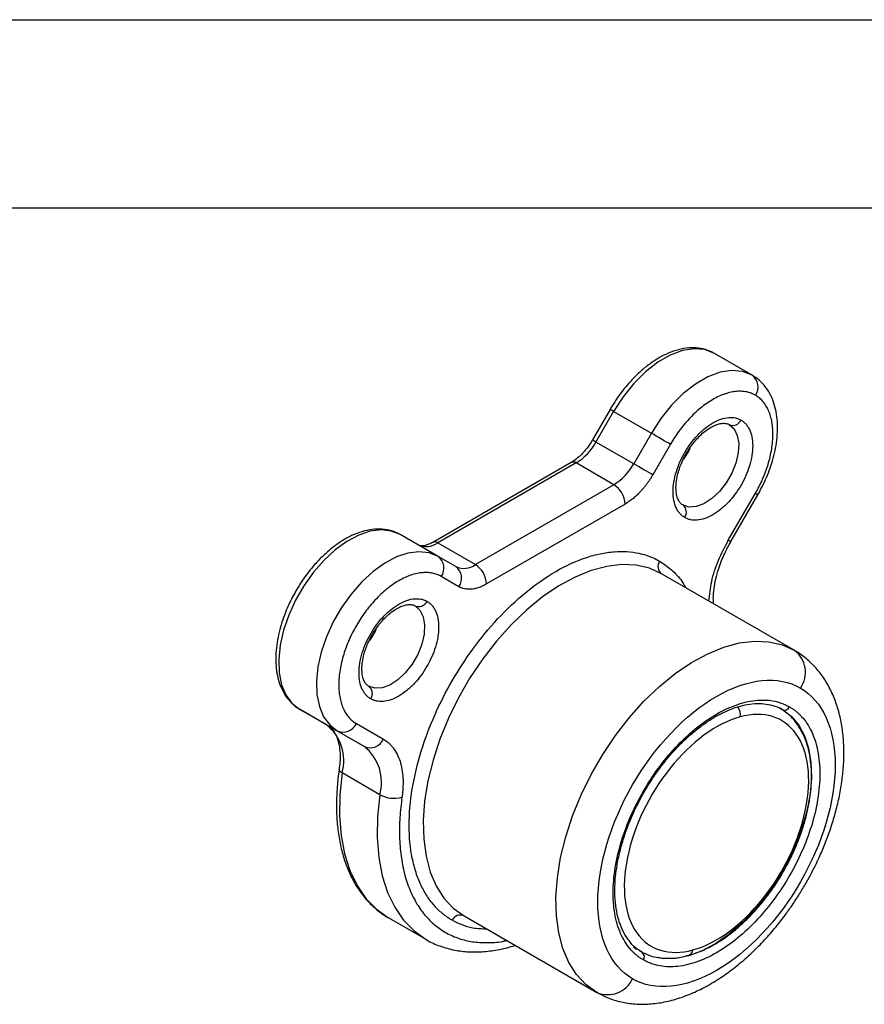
# Model space of a CAD drawing. Header units: millimetres. Extents: x 0 to 279, y 0 to 216.
# Tile 6 of 8: x 162 to 191, y 183 to 216. Entities that reach past the tile are written whole.
import ezdxf

# ---------------------------------------------------------------- set-up
doc = ezdxf.new("R2010")
doc.units = ezdxf.units.MM
doc.layers.add('TEXT', color=140, linetype='Continuous', lineweight=25)

msp = doc.modelspace()

# ---------------------------------------------------------------- linework, layer by layer
at = {"color": 7, "linetype": 'Continuous'}
msp.add_line((0.0025, 215.9027), (279.4025, 215.9027), dxfattribs=at)
for p, q in [((187.1283, 203.903), (185.8555, 204.6378)), ((182.3336, 202.7453), (181.738, 201.7137)), ((181.86, 201.6433), (182.4556, 202.6749)), ((182.4556, 202.6749), (183.7284, 201.9402)), ((183.7284, 201.9402), (183.1328, 200.9086)), ((183.1328, 200.9086), (181.86, 201.6433)), ((184.3722, 201.5685), (183.7766, 200.5368)), ((181.0267, 200.9561), (176.3512, 198.257)), ((181.1933, 200.9396), (176.5179, 198.2405)), ((182.4661, 200.2048), (181.1933, 200.9396)), ((182.4661, 200.2048), (177.7907, 197.5057)), ((186.3256, 198.3312), (187.2389, 199.913)), ((186.4103, 198.2822), (187.3236, 199.8641)), ((182.8433, 199.5516), (178.1678, 196.8525)), ((176.5284, 197.7837), (175.2556, 198.5185)), ((176.5179, 198.2405), (177.7907, 197.5057)), ((177.124, 197.4397), (176.5284, 197.7837)), ((188.5529, 194.613), (184.0746, 197.1983)), ((177.2345, 196.7602), (176.6389, 197.1041)), ((171.8556, 192.6295), (173.1284, 191.8947)), ((172.7689, 192.1021), (171.8556, 192.6295)), ((173.7722, 192.1389), (174.6855, 191.6115)), ((172.7689, 192.1021), (174.0417, 191.3673)), ((173.1284, 191.8947), (174.0417, 191.3673)), ((174.5634, 189.7381), (173.2906, 190.4729)), ((176.1284, 184.8504), (174.8556, 185.5851)), ((177.4079, 185.6513), (181.8862, 183.066)), ((183.1209, 184.6079), (183.2294, 184.5276)), ((183.3259, 184.4702), (183.3965, 184.4375))]:
    msp.add_line(p, q)
at = {"flags": 128}
for points in [[(185.8556, 204.6377), (185.5346, 204.7634), (185.1716, 204.7959), (184.7778, 204.7341), (184.3651, 204.5799), (183.9461, 204.3379), (183.5334, 204.0156), (183.1396, 203.6228), (182.7766, 203.1713), (182.4556, 202.6749)], [(187.1284, 203.9029), (186.8074, 204.0287), (186.4444, 204.0611), (186.0506, 203.9993), (185.6379, 203.8451), (185.2189, 203.6032), (184.8062, 203.2809), (184.4124, 202.888), (184.0494, 202.4365), (183.7284, 201.9402)], [(182.4556, 202.6749), (182.4128, 202.6996), (182.3781, 202.7197), (182.3527, 202.7343), (182.3378, 202.743), (182.3336, 202.7453)], [(186.3532, 202.2336), (186.5179, 202.0859), (186.6275, 201.868), (186.6756, 201.5924), (186.6595, 201.2753), (186.58, 200.935), (186.4419, 200.5913), (186.253, 200.2642), (186.0245, 199.9727), (185.7695, 199.7338), (185.5029, 199.5613), (185.2402, 199.4652), (184.9967, 199.4512), (184.7865, 199.52)], [(184.3722, 201.5685), (184.3129, 201.6027), (184.2414, 201.644), (184.1605, 201.6907), (184.0732, 201.7411), (183.9829, 201.7933), (183.893, 201.8451), (183.8071, 201.8947), (183.7284, 201.9402)], [(181.86, 201.6433), (181.8172, 201.668), (181.7825, 201.6881), (181.7571, 201.7027), (181.7422, 201.7113), (181.738, 201.7137)], [(183.7766, 200.5368), (183.7173, 200.5711), (183.6458, 200.6124), (183.5649, 200.6591), (183.4776, 200.7095), (183.3873, 200.7616), (183.2974, 200.8135), (183.2115, 200.8631), (183.1328, 200.9086)], [(187.2389, 199.913), (187.2836, 199.8872), (187.3122, 199.8707), (187.3234, 199.8642), (187.3236, 199.8641)], [(175.2556, 198.5185), (174.9526, 198.6399), (174.6115, 198.6777), (174.2416, 198.6308), (173.853, 198.5006), (173.4563, 198.2905), (173.0622, 198.0063), (172.6817, 197.6558), (172.325, 197.2485), (172.0018, 196.7955), (171.721, 196.3092), (171.4903, 195.8028), (171.3159, 195.2902), (171.2026, 194.7853), (171.1535, 194.302), (171.1699, 193.8533), (171.2514, 193.4516), (171.3957, 193.1078), (171.599, 192.8312), (171.8556, 192.6295)], [(186.3256, 198.3312), (186.3704, 198.3053), (186.3989, 198.2888), (186.4102, 198.2823), (186.4103, 198.2822)], [(176.5284, 197.7837), (176.2254, 197.9051), (175.8843, 197.9429), (175.5144, 197.896), (175.1258, 197.7658), (174.729, 197.5557), (174.335, 197.2715), (173.9545, 196.921), (173.5977, 196.5137), (173.2746, 196.0607), (172.9938, 195.5744), (172.7631, 195.068), (172.5887, 194.5554), (172.4754, 194.0506), (172.4263, 193.5672), (172.4427, 193.1186), (172.5242, 192.7168), (172.6685, 192.373), (172.8718, 192.0965), (173.1284, 191.8947)], [(184.0746, 197.1983), (183.665, 197.3827), (183.216, 197.4866), (182.7335, 197.5085), (182.224, 197.4481), (181.6945, 197.3063), (181.1521, 197.0849), (180.6041, 196.787), (180.058, 196.4165), (179.5211, 195.9786), (179.0008, 195.4791), (178.5039, 194.9247), (178.0374, 194.323), (177.6073, 193.6822), (177.2197, 193.0108), (176.8797, 192.3179), (176.5919, 191.613), (176.3602, 190.9055), (176.1878, 190.2051), (176.077, 189.5211), (176.0292, 188.8629), (176.0451, 188.2394), (176.1246, 187.6589), (176.2665, 187.1293), (176.4688, 186.6578), (176.729, 186.2508), (177.0435, 185.9138), (177.4079, 185.6513)], [(175.7532, 196.1143), (175.9179, 195.9667), (176.0275, 195.7487), (176.0756, 195.4732), (176.0595, 195.156), (175.98, 194.8157), (175.8419, 194.472), (175.653, 194.145), (175.4245, 193.8535), (175.1695, 193.6145), (174.9029, 193.442), (174.6402, 193.346), (174.3967, 193.332), (174.1865, 193.4008)], [(181.8862, 183.066), (181.5218, 183.3285), (181.2074, 183.6656), (180.9472, 184.0726), (180.7448, 184.544), (180.6029, 185.0736), (180.5235, 185.6541), (180.5075, 186.2776), (180.5553, 186.9358), (180.6661, 187.6198), (180.8386, 188.3202), (181.0703, 189.0277), (181.358, 189.7326), (181.6981, 190.4255), (182.0857, 191.0969), (182.5157, 191.7377), (182.9823, 192.3394), (183.4791, 192.8938), (183.9995, 193.3933), (184.5364, 193.8312), (185.0825, 194.2017), (185.6304, 194.4996), (186.1728, 194.721), (186.7023, 194.8628), (187.2118, 194.9232), (187.6943, 194.9013), (188.1434, 194.7974), (188.5529, 194.613)], [(188.1519, 192.6121), (188.4521, 192.3879), (188.7027, 192.0914), (188.8989, 191.7283), (189.0371, 191.3053), (189.1147, 190.8302), (189.1303, 190.312), (189.0836, 189.7603), (188.9754, 189.1854), (188.8078, 188.5979), (188.5839, 188.0088), (188.3079, 187.4292), (187.9849, 186.8697), (187.6209, 186.3408), (187.2227, 185.8524), (186.7978, 185.4136), (186.3539, 185.0325), (185.8995, 184.7162), (185.443, 184.4707), (184.9928, 184.3004), (184.5574, 184.2086), (184.1449, 184.197), (183.7629, 184.2658), (183.4186, 184.4138)], [(188.1526, 192.6072), (188.1064, 192.6372), (188.0574, 192.6667)], [(173.2906, 190.4729), (173.249, 190.501), (173.218, 190.5314), (173.1987, 190.5628), (173.1918, 190.594), (173.1922, 190.6031)], [(173.2906, 190.4729), (173.2139, 189.7335), (173.2021, 189.0262), (173.2553, 188.359), (173.373, 187.7395), (173.5537, 187.175), (173.7955, 186.6719), (174.0955, 186.2361), (174.4502, 185.8724), (174.8556, 185.5851)], [(174.5634, 189.7381), (174.4867, 188.9988), (174.4749, 188.2914), (174.5281, 187.6242), (174.6458, 187.0048), (174.8265, 186.4403), (175.0683, 185.9372), (175.3682, 185.5013), (175.723, 185.1376), (176.1284, 184.8504)]]:
    msp.add_lwpolyline(points, dxfattribs=at)
for centre, radius, start, end in [((186.8368, 203.5068), 0.4919, 324.81491, 53.64876), ((186.4765, 202.5152), 0.3075, 246.35693, 335.1837), ((180.1753, 202.5716), 1.9235, 301.95467, 331.14439), ((182.6021, 202.59), 2.6983, 325.49123, 334.59813), ((181.0957, 200.8033), 0.1677, 54.38242, 114.30712), ((181.4481, 201.8368), 1.9235, 301.95467, 331.14439), ((182.0245, 199.5144), 0.8196, 2.60548, 57.39452), ((184.6043, 199.2724), 0.3074, 324.81491, 53.64876), ((176.1273, 198.7856), 0.6706, 245.68605, 305.61817), ((176.4201, 198.1039), 0.168, 54.41375, 113.94834), ((176.2368, 197.3875), 0.4919, 324.81491, 53.64876), ((177.4001, 198.0509), 0.6706, 245.68605, 305.61817), ((177.349, 196.8153), 0.8196, 2.60548, 57.39452), ((184.2568, 197.4459), 0.3074, 144.81491, 233.64876), ((176.8324, 197.0436), 0.4919, 324.81491, 53.64876), ((175.8765, 196.396), 0.3075, 246.35693, 335.1837), ((172.0021, 196.4708), 2.6983, 325.49123, 334.59813), ((188.0062, 193.8702), 0.9223, 324.81491, 53.64876), ((174.0043, 193.1532), 0.3074, 324.81491, 53.64876), ((186.2854, 192.4462), 0.4481, 349.55683, 35.01024), ((188.2259, 192.7811), 0.1845, 246.35693, 335.1837), ((173.3257, 192.3454), 0.4919, 246.35693, 335.1837), ((171.8004, 190.8939), 1.5485, 344.22353, 51.28657), ((174.239, 191.818), 0.4919, 246.35693, 335.1837), ((173.0732, 190.1591), 1.5485, 344.22353, 51.28657), ((175.0367, 190.6063), 0.9888, 241.40238, 286.1366), ((177.2846, 185.3697), 0.3075, 66.35693, 155.1837), ((184.9045, 184.5234), 0.2243, 289.98609, 353.40307), ((183.3093, 184.2652), 0.1845, 324.81491, 53.64876), ((182.2561, 183.911), 0.9224, 246.35693, 335.1837)]:
    msp.add_arc(centre, radius, start, end)
for points, knots in [([(185.8549, 204.6378), (185.7567, 204.6857), (185.5641, 204.7799), (185.2395, 204.8326), (184.9048, 204.8228), (184.56, 204.7476), (184.2147, 204.6135), (183.8768, 204.427), (183.5542, 204.1975), (183.2487, 203.931), (182.9874, 203.6589), (182.768, 203.3941), (182.5518, 203.1034), (182.4162, 202.8808), (182.3335, 202.7451)], [0, 0, 0, 0, 0.0914642, 0.1795824, 0.2690565, 0.3591898, 0.4488767, 0.5372656, 0.6235683, 0.7064136, 0.7897318, 0.8503422, 0.9087321, 1, 1, 1, 1]), ([(187.3237, 199.8643), (187.4071, 200.0178), (187.5244, 200.2338), (187.666, 200.5639), (187.7714, 200.8476), (187.87, 201.1851), (187.9435, 201.5343), (187.9863, 201.8908), (187.9933, 202.2452), (187.9607, 202.5905), (187.8851, 202.9198), (187.7637, 203.2269), (187.5927, 203.5028), (187.3823, 203.7374), (187.2092, 203.8474), (187.1265, 203.8999)], [0, 0, 0, 0, 0.10133926, 0.14265321, 0.21078547, 0.2808662, 0.35544522, 0.4326376, 0.51180838, 0.59249543, 0.67423041, 0.75663482, 0.83953249, 0.92334673, 1, 1, 1, 1]), ([(187.2389, 203.2233), (187.2159, 203.2359), (187.1701, 203.261), (187.0977, 203.2915), (187.0229, 203.3166), (186.9456, 203.3358), (186.8657, 203.3492), (186.7832, 203.3568), (186.6982, 203.3586), (186.5781, 203.3532), (186.42, 203.3303), (186.2203, 203.2755), (186.0147, 203.194), (185.8056, 203.0857), (185.5964, 202.9525), (185.3909, 202.7968), (185.1911, 202.621), (185.0032, 202.4311), (184.8271, 202.2303), (184.6644, 202.0211), (184.5111, 201.8008), (184.4186, 201.6461), (184.3722, 201.5685)], [0, 0, 0, 0, 0.0302328, 0.0602667, 0.0901681, 0.1200043, 0.1498428, 0.1797515, 0.2097975, 0.2400471, 0.3043203, 0.3686713, 0.4343121, 0.5000324, 0.5656732, 0.6313935, 0.6956666, 0.7600177, 0.8202688, 0.8799896, 0.93972, 1, 1, 1, 1]), ([(187.2389, 199.913), (187.2612, 199.9525), (187.3059, 200.0312), (187.3685, 200.1509), (187.4276, 200.2713), (187.4829, 200.3926), (187.5344, 200.5146), (187.5822, 200.6374), (187.6263, 200.761), (187.6816, 200.9316), (187.7409, 201.1485), (187.7933, 201.4093), (187.8254, 201.6652), (187.8361, 201.9129), (187.8254, 202.1483), (187.7933, 202.367), (187.7409, 202.5675), (187.6704, 202.7439), (187.5845, 202.8975), (187.4847, 203.0278), (187.3706, 203.139), (187.2829, 203.1952), (187.2389, 203.2233)], [0, 0, 0, 0, 0.0302328, 0.0602667, 0.0901681, 0.1200043, 0.1498428, 0.1797515, 0.2097975, 0.2400471, 0.3043203, 0.3686713, 0.4343121, 0.5000324, 0.5656732, 0.6313935, 0.6956666, 0.7600177, 0.8202688, 0.8799896, 0.93972, 1, 1, 1, 1]), ([(184.8555, 199.0953), (184.8386, 199.1057), (184.8049, 199.1263), (184.7581, 199.1631), (184.7143, 199.204), (184.6738, 199.2495), (184.6366, 199.2993), (184.6026, 199.3536), (184.5437, 199.466), (184.4802, 199.6587), (184.4529, 199.9598), (184.4802, 200.2925), (184.562, 200.6354), (184.6874, 200.9727), (184.85, 201.2924), (185.0456, 201.5932), (185.2749, 201.8703), (185.531, 202.1127), (185.8054, 202.3026), (186.0799, 202.4296), (186.2959, 202.4745), (186.454, 202.4767), (186.5618, 202.4625), (186.6635, 202.4339), (186.7247, 202.4021), (186.7555, 202.3862)], [0, 0, 0, 0, 0.0172801, 0.0344372, 0.051521, 0.0685819, 0.0856705, 0.1028371, 0.1201314, 0.1850801, 0.2500887, 0.3150374, 0.3800461, 0.4400005, 0.5000143, 0.5599688, 0.6199825, 0.6849312, 0.7499399, 0.8148886, 0.8798972, 0.9100472, 0.939934, 0.9698282, 1, 1, 1, 1]), ([(186.7555, 202.3862), (186.7724, 202.3758), (186.8061, 202.3552), (186.853, 202.3183), (186.8967, 202.2774), (186.9372, 202.232), (186.9745, 202.1821), (187.0084, 202.1279), (187.0673, 202.0155), (187.1309, 201.8228), (187.1581, 201.5217), (187.1309, 201.1889), (187.049, 200.8461), (186.9237, 200.5088), (186.7611, 200.1891), (186.5655, 199.8883), (186.3361, 199.6112), (186.08, 199.3688), (185.8056, 199.1789), (185.5311, 199.0518), (185.3152, 199.007), (185.1571, 199.0048), (185.0492, 199.0189), (184.9476, 199.0476), (184.8863, 199.0793), (184.8555, 199.0953)], [0, 0, 0, 0, 0.0172801, 0.0344372, 0.051521, 0.0685819, 0.0856705, 0.1028371, 0.1201314, 0.1850801, 0.2500887, 0.3150374, 0.3800461, 0.4400005, 0.5000143, 0.5599688, 0.6199825, 0.6849312, 0.7499399, 0.8148886, 0.8798972, 0.9100472, 0.939934, 0.9698282, 1, 1, 1, 1]), ([(184.9084, 201.2586), (184.9714, 201.3599), (185.06, 201.5021), (185.2096, 201.6891), (185.3413, 201.8339), (185.5018, 201.98), (185.6677, 202.1022), (185.8329, 202.1951), (185.9888, 202.2546), (186.1288, 202.2816), (186.2477, 202.2741), (186.3174, 202.2609), (186.3477, 202.2342), (186.3518, 202.2306)], [0, 0, 0, 0, 0.1360087, 0.1910702, 0.2809461, 0.3718809, 0.4668248, 0.5630897, 0.6602448, 0.7592107, 0.8631328, 0.9813147, 1, 1, 1, 1]), ([(181.7381, 201.7138), (181.6797, 201.6206), (181.5978, 201.4896), (181.459, 201.3199), (181.3371, 201.1897), (181.191, 201.0645), (181.0848, 200.9863), (181.0323, 200.9602), (181.027, 200.9576)], [0, 0, 0, 0, 0.2863724, 0.4021823, 0.5906682, 0.7805456, 0.9779576, 1, 1, 1, 1]), ([(184.786, 199.5246), (184.7538, 199.5463), (184.6958, 199.5852), (184.6258, 199.7054), (184.5772, 199.8589), (184.5554, 200.0503), (184.564, 200.276), (184.6042, 200.5087), (184.667, 200.7285), (184.7439, 200.9341), (184.825, 201.1095), (184.887, 201.2204), (184.9084, 201.2586)], [0, 0, 0, 0, 0.139651, 0.2511277, 0.3608014, 0.4685601, 0.5738437, 0.6899832, 0.7774279, 0.8542446, 0.9497639, 1, 1, 1, 1]), ([(183.7766, 200.5368), (183.7587, 200.5065), (183.7231, 200.4462), (183.6664, 200.3583), (183.6075, 200.2729), (183.5462, 200.1903), (183.4826, 200.1103), (183.4167, 200.033), (183.3317, 199.9402), (183.2269, 199.8361), (183.1013, 199.7273), (182.9731, 199.6307), (182.8867, 199.5781), (182.8433, 199.5516)], [0, 0, 0, 0, 0.071976, 0.143395, 0.2144817, 0.285464, 0.3565707, 0.4280295, 0.5000646, 0.6256143, 0.7499716, 0.8743596, 1, 1, 1, 1]), ([(175.2549, 198.5185), (175.1567, 198.5665), (174.9641, 198.6606), (174.6395, 198.7133), (174.3048, 198.7036), (173.96, 198.6283), (173.6147, 198.4942), (173.2768, 198.3078), (172.9542, 198.0782), (172.6487, 197.8117), (172.3874, 197.5396), (172.168, 197.2749), (171.9518, 196.9842), (171.8162, 196.7616), (171.7335, 196.6259)], [0, 0, 0, 0, 0.0914642, 0.1795824, 0.2690565, 0.3591898, 0.4488767, 0.5372656, 0.6235683, 0.7064136, 0.7897318, 0.8503422, 0.9087321, 1, 1, 1, 1]), ([(176.3516, 198.2585), (176.3082, 198.235), (176.2155, 198.1849), (176.0889, 198.1477), (175.9772, 198.1374), (175.9008, 198.1479), (175.8673, 198.1695), (175.8535, 198.1784)], [0, 0, 0, 0, 0.1830172, 0.3908246, 0.6048531, 0.837775, 1, 1, 1, 1]), ([(185.67, 196.2773), (185.6934, 196.4951), (185.7411, 196.9386), (185.9694, 197.6508), (186.208, 198.1066), (186.3256, 198.3312)], [0, 0, 0, 0, 0.3286612, 0.6692709, 1, 1, 1, 1]), ([(185.8267, 196.1868), (185.823, 196.2499), (185.8139, 196.4062), (185.8395, 196.6896), (185.8998, 197.0249), (185.989, 197.3446), (186.0936, 197.6331), (186.2232, 197.9383), (186.3381, 198.1495), (186.4102, 198.282)], [0, 0, 0, 0, 0.1078953, 0.2674465, 0.4233809, 0.5857558, 0.7047014, 0.81461, 1, 1, 1, 1]), ([(177.0055, 185.4987), (176.9702, 185.5198), (176.8996, 185.562), (176.7981, 185.6323), (176.6998, 185.7077), (176.6051, 185.7887), (176.514, 185.8751), (176.363, 186.0333), (176.1678, 186.2848), (175.9529, 186.6658), (175.7797, 187.1002), (175.6085, 187.7543), (175.5204, 188.6832), (175.6256, 189.9151), (175.9279, 191.1892), (176.3927, 192.4274), (176.9859, 193.5933), (177.6991, 194.6901), (178.5389, 195.7117), (179.4911, 196.6105), (180.5054, 197.3174), (181.3538, 197.7054), (182.0058, 197.8842), (182.4685, 197.9513), (182.9058, 197.9556), (183.2642, 197.9065), (183.5553, 197.8276), (183.7883, 197.7399), (183.9331, 197.662), (184.0055, 197.623)], [0, 0, 0, 0, 0.0097313, 0.0194453, 0.0291511, 0.0388579, 0.0485746, 0.0583103, 0.0891984, 0.1201024, 0.1522781, 0.1844699, 0.2501191, 0.3157683, 0.3800532, 0.4417723, 0.5000033, 0.5582344, 0.6199535, 0.6842384, 0.7498876, 0.8155368, 0.8477126, 0.8799043, 0.9107924, 0.9416964, 0.9611394, 0.9805498, 1, 1, 1, 1]), ([(184.0055, 197.623), (184.142, 197.5313), (184.4192, 197.345), (184.7097, 197.0378), (184.8417, 196.8039), (184.8822, 196.7321)], [0, 0, 0, 0, 0.4020306, 0.8165304, 1, 1, 1, 1]), ([(176.6389, 197.1041), (176.6159, 197.1167), (176.5701, 197.1418), (176.4977, 197.1723), (176.4229, 197.1974), (176.3456, 197.2166), (176.2657, 197.23), (176.1832, 197.2376), (176.0982, 197.2394), (175.9781, 197.234), (175.82, 197.2111), (175.6203, 197.1563), (175.4147, 197.0747), (175.1361, 196.9305), (174.79, 196.6894), (174.4038, 196.3246), (174.0591, 195.9077), (173.7639, 195.4541), (173.5186, 194.9716), (173.3299, 194.4646), (173.207, 193.9476), (173.1713, 193.5274), (173.1856, 193.214), (173.2178, 192.9952), (173.2701, 192.7948), (173.3406, 192.6184), (173.4265, 192.4647), (173.5263, 192.3344), (173.6404, 192.2232), (173.7281, 192.1671), (173.7722, 192.1389)], [0, 0, 0, 0, 0.01512611, 0.03015271, 0.04511301, 0.06004065, 0.07496952, 0.08993346, 0.1049661, 0.12010062, 0.1522578, 0.184454, 0.21729543, 0.2501767, 0.31581149, 0.38008236, 0.44002964, 0.50001622, 0.55996351, 0.6199501, 0.68422097, 0.74985575, 0.78269719, 0.81557846, 0.84773565, 0.87993185, 0.91007673, 0.93995627, 0.96984067, 1, 1, 1, 1]), ([(178.1678, 196.8525), (178.1429, 196.8386), (178.0934, 196.8109), (178.0195, 196.7756), (177.9464, 196.7452), (177.8741, 196.7201), (177.8027, 196.7002), (177.732, 196.6855), (177.6451, 196.6737), (177.5443, 196.6703), (177.4333, 196.6832), (177.3288, 196.7115), (177.266, 196.7439), (177.2345, 196.7602)], [0, 0, 0, 0, 0.071976, 0.14339501, 0.21448173, 0.28546402, 0.35657071, 0.42802948, 0.50006464, 0.62561428, 0.74997163, 0.87435956, 1, 1, 1, 1]), ([(171.7335, 196.6259), (171.6496, 196.4716), (171.5316, 196.2547), (171.3889, 195.9241), (171.2824, 195.6409), (171.1821, 195.3048), (171.1063, 194.9582), (171.0601, 194.6058), (171.0482, 194.2575), (171.0737, 193.9203), (171.1391, 193.6005), (171.2471, 193.3044), (171.399, 193.0351), (171.603, 192.8093), (171.7594, 192.6708), (171.855, 192.63), (171.8557, 192.6297)], [0, 0, 0, 0, 0.1007982, 0.1417004, 0.2091463, 0.2784518, 0.352097, 0.4281812, 0.5060445, 0.5852407, 0.6655123, 0.7467176, 0.8289451, 0.9127183, 0.9994205, 1, 1, 1, 1]), ([(174.2555, 192.976), (174.2386, 192.9864), (174.2049, 193.0071), (174.1581, 193.0439), (174.1143, 193.0848), (174.0738, 193.1302), (174.0366, 193.1801), (174.0026, 193.2344), (173.9437, 193.3467), (173.8802, 193.5394), (173.8529, 193.8406), (173.8802, 194.1733), (173.962, 194.5162), (174.0874, 194.8535), (174.25, 195.1732), (174.4456, 195.4739), (174.6749, 195.7511), (174.931, 195.9934), (175.2054, 196.1834), (175.4799, 196.3104), (175.6959, 196.3552), (175.854, 196.3575), (175.9618, 196.3433), (176.0635, 196.3146), (176.1247, 196.2829), (176.1555, 196.2669)], [0, 0, 0, 0, 0.0172801, 0.0344372, 0.051521, 0.0685819, 0.0856705, 0.1028371, 0.1201314, 0.1850801, 0.2500887, 0.3150374, 0.3800461, 0.4400005, 0.5000143, 0.5599688, 0.6199825, 0.6849312, 0.7499399, 0.8148886, 0.8798972, 0.9100472, 0.939934, 0.9698282, 1, 1, 1, 1]), ([(176.1555, 196.2669), (176.1724, 196.2566), (176.2061, 196.2359), (176.253, 196.1991), (176.2967, 196.1582), (176.3372, 196.1127), (176.3745, 196.0629), (176.4084, 196.0086), (176.4673, 195.8963), (176.5309, 195.7035), (176.5581, 195.4024), (176.5309, 195.0697), (176.449, 194.7268), (176.3237, 194.3895), (176.1611, 194.0698), (175.9655, 193.769), (175.7361, 193.4919), (175.48, 193.2495), (175.2056, 193.0596), (174.9311, 192.9326), (174.7152, 192.8877), (174.5571, 192.8855), (174.4492, 192.8997), (174.3476, 192.9283), (174.2863, 192.9601), (174.2555, 192.976)], [0, 0, 0, 0, 0.0172801, 0.0344372, 0.051521, 0.0685819, 0.0856705, 0.1028371, 0.1201314, 0.1850801, 0.2500887, 0.3150374, 0.3800461, 0.4400005, 0.5000143, 0.5599688, 0.6199825, 0.6849312, 0.7499399, 0.8148886, 0.8798972, 0.9100472, 0.939934, 0.9698282, 1, 1, 1, 1]), ([(174.3084, 195.1394), (174.3714, 195.2406), (174.46, 195.3828), (174.6096, 195.5698), (174.7413, 195.7146), (174.9018, 195.8608), (175.0677, 195.9829), (175.2329, 196.0758), (175.3888, 196.1353), (175.5288, 196.1624), (175.6477, 196.1549), (175.7174, 196.1416), (175.7477, 196.115), (175.7518, 196.1113)], [0, 0, 0, 0, 0.1360087, 0.1910702, 0.2809461, 0.3718809, 0.4668248, 0.5630897, 0.6602448, 0.7592107, 0.8631328, 0.9813147, 1, 1, 1, 1]), ([(174.186, 193.4054), (174.1538, 193.427), (174.0958, 193.4659), (174.0258, 193.5861), (173.9772, 193.7397), (173.9554, 193.9311), (173.964, 194.1568), (174.0042, 194.3894), (174.067, 194.6092), (174.1439, 194.8149), (174.225, 194.9902), (174.287, 195.1011), (174.3084, 195.1394)], [0, 0, 0, 0, 0.139651, 0.2511277, 0.3608014, 0.4685601, 0.5738437, 0.6899832, 0.7774279, 0.8542446, 0.9497639, 1, 1, 1, 1]), ([(188.9192, 186.7038), (189.0379, 186.9185), (189.205, 187.2209), (189.4211, 187.6808), (189.5911, 188.0779), (189.7679, 188.5547), (189.9242, 189.0554), (190.0546, 189.5768), (190.1525, 190.1082), (190.2134, 190.6418), (190.2337, 191.1711), (190.2106, 191.6901), (190.1415, 192.1931), (190.0243, 192.6745), (189.8574, 193.1285), (189.6395, 193.5489), (189.3711, 193.9314), (189.0486, 194.2637), (188.7715, 194.4916), (188.5916, 194.5839), (188.5493, 194.6056)], [0, 0, 0, 0, 0.0725568, 0.1021695, 0.1511531, 0.2017906, 0.2558916, 0.3120984, 0.3698952, 0.4288861, 0.4888074, 0.5494674, 0.6106668, 0.6721829, 0.7338064, 0.7953714, 0.8568621, 0.9185135, 0.9808542, 1, 1, 1, 1]), ([(183.0933, 183.5238), (182.3419, 183.9578), (181.9197, 184.891), (181.9197, 187.3453), (182.3419, 188.766), (183.8448, 191.369), (184.864, 192.4449), (186.9893, 193.6718), (188.0086, 193.7727), (188.76, 193.3388)], [0, 0, 0, 0, 0.25, 0.25, 0.5, 0.5, 0.75, 0.75, 1, 1, 1, 1]), ([(188.76, 193.3388), (189.5114, 192.9049), (189.9336, 191.9716), (189.9336, 189.5173), (189.5114, 188.0966), (188.0086, 185.4936), (186.9893, 184.4177), (184.864, 183.1908), (183.8448, 183.0899), (183.0933, 183.5238)], [0, 0, 0, 0, 0.25, 0.25, 0.5, 0.5, 0.75, 0.75, 1, 1, 1, 1]), ([(183.46, 184.1589), (183.4302, 184.1769), (183.3706, 184.2127), (183.2857, 184.2736), (183.204, 184.3397), (183.126, 184.4114), (183.0109, 184.5309), (182.8696, 184.713), (182.7182, 184.9814), (182.5961, 185.2876), (182.4755, 185.7486), (182.4134, 186.4032), (182.4875, 187.2714), (182.7005, 188.1694), (183.0281, 189.042), (183.4462, 189.8637), (183.9488, 190.6367), (184.5407, 191.3566), (185.2118, 191.9901), (185.9266, 192.4883), (186.5245, 192.7618), (186.984, 192.8877), (187.3101, 192.935), (187.6183, 192.9381), (187.8708, 192.9035), (188.0761, 192.8479), (188.2402, 192.786), (188.3423, 192.7312), (188.3933, 192.7037)], [0, 0, 0, 0, 0.0116739, 0.0233261, 0.0349723, 0.0466282, 0.0583094, 0.0891941, 0.1201015, 0.1522739, 0.1844691, 0.2501183, 0.3157676, 0.3800526, 0.4417717, 0.5000028, 0.5582339, 0.6199531, 0.6842381, 0.7498874, 0.8155366, 0.8477091, 0.8799042, 0.9107889, 0.9416963, 0.9611379, 0.9805483, 1, 1, 1, 1]), ([(183.4916, 189.837), (183.6003, 190.0167), (183.7528, 190.2687), (184.0017, 190.6196), (184.2221, 190.9064), (184.4969, 191.2263), (184.795, 191.5351), (185.1145, 191.826), (185.4482, 192.0893), (185.7901, 192.3183), (186.1348, 192.5082), (186.4775, 192.6555), (186.8139, 192.7581), (187.1408, 192.814), (187.4568, 192.8225), (187.7591, 192.7762), (187.9925, 192.7056), (188.1122, 192.6276), (188.1475, 192.6046)], [0, 0, 0, 0, 0.0837039, 0.1174314, 0.1731515, 0.230502, 0.2914773, 0.354466, 0.4188243, 0.4840712, 0.5499273, 0.6162864, 0.6832189, 0.7510166, 0.820302, 0.8921401, 0.9681524, 1, 1, 1, 1]), ([(188.3933, 192.7037), (188.4231, 192.6858), (188.4827, 192.6499), (188.5677, 192.589), (188.6493, 192.5229), (188.7273, 192.4512), (188.8424, 192.3318), (188.9837, 192.1497), (189.1351, 191.8812), (189.2573, 191.575), (189.3779, 191.1141), (189.44, 190.4594), (189.3659, 189.5912), (189.1528, 188.6932), (188.8253, 187.8206), (188.4071, 186.9989), (187.9046, 186.2259), (187.3127, 185.506), (186.6416, 184.8726), (185.9268, 184.3743), (185.3289, 184.1009), (184.8694, 183.9749), (184.5433, 183.9276), (184.235, 183.9245), (183.9825, 183.9591), (183.7773, 184.0147), (183.6131, 184.0766), (183.5111, 184.1314), (183.46, 184.1589)], [0, 0, 0, 0, 0.0116739, 0.0233261, 0.0349723, 0.0466282, 0.0583094, 0.0891941, 0.1201015, 0.1522739, 0.1844691, 0.2501183, 0.3157676, 0.3800526, 0.4417717, 0.5000028, 0.5582339, 0.6199531, 0.6842381, 0.7498874, 0.8155366, 0.8477091, 0.8799042, 0.9107889, 0.9416963, 0.9611379, 0.9805483, 1, 1, 1, 1]), ([(184.9794, 184.3197), (185.0473, 184.3366), (185.2498, 184.3871), (185.5903, 184.5363), (185.9934, 184.7578), (186.3862, 185.0308), (186.7609, 185.3428), (187.1158, 185.6893), (187.4189, 186.0315), (187.6733, 186.3558), (187.9224, 186.7065), (188.1963, 187.1443), (188.4202, 187.57), (188.5981, 187.9594), (188.7339, 188.2941), (188.8702, 188.6933), (188.9842, 189.1086), (189.0707, 189.5357), (189.1245, 189.9639), (189.142, 190.3855), (189.1208, 190.7938), (189.0591, 191.1833), (188.9551, 191.5486), (188.8079, 191.8857), (188.6132, 192.1862), (188.414, 192.4155), (188.2644, 192.5193), (188.2105, 192.5568)], [0, 0, 0, 0, 0.0238691, 0.0711135, 0.1179965, 0.1643217, 0.209801, 0.2536737, 0.2976671, 0.3294276, 0.3597854, 0.4073583, 0.4600227, 0.4813555, 0.5165997, 0.5529121, 0.5915792, 0.631604, 0.6726083, 0.7143124, 0.7565512, 0.7992339, 0.842309, 0.8858009, 0.9298257, 0.9746749, 1, 1, 1, 1]), ([(185.1272, 184.4977), (185.9247, 184.7132), (186.7737, 185.3343), (188.2013, 187.1145), (188.7215, 188.2007), (189.1455, 190.2872), (189.032, 191.2022), (188.2041, 192.3727), (187.5235, 192.5805), (186.7261, 192.365)], [0, 0, 0, 0, 0.25, 0.25, 0.5, 0.5, 0.75, 0.75, 1, 1, 1, 1]), ([(186.7261, 192.365), (185.9287, 192.1494), (185.0796, 191.5283), (183.652, 189.7481), (183.1319, 188.6619), (182.7078, 186.5754), (182.8213, 185.6605), (183.6492, 184.4899), (184.3298, 184.2821), (185.1272, 184.4977)], [0, 0, 0, 0, 0.25, 0.25, 0.5, 0.5, 0.75, 0.75, 1, 1, 1, 1]), ([(172.7719, 192.0915), (172.8113, 192.0686), (172.9051, 192.014), (173.0209, 191.8687), (173.1242, 191.6664), (173.1934, 191.4224), (173.2259, 191.1414), (173.2262, 190.8662), (173.1994, 190.6791), (173.1886, 190.6038)], [0, 0, 0, 0, 0.1219469, 0.2912628, 0.4478238, 0.6000988, 0.7507144, 0.8998044, 1, 1, 1, 1]), ([(174.6855, 191.6115), (174.7105, 191.5962), (174.7606, 191.5657), (174.8309, 191.5121), (174.8974, 191.453), (174.9599, 191.3878), (175.0486, 191.2795), (175.1522, 191.1135), (175.2508, 190.8706), (175.3173, 190.5976), (175.3463, 190.3332), (175.3499, 190.0905), (175.3397, 189.8774), (175.3209, 189.7302), (175.3115, 189.6564)], [0, 0, 0, 0, 0.04937, 0.098581, 0.1477447, 0.1969733, 0.2463786, 0.3731437, 0.5000202, 0.6267853, 0.7536618, 0.8358367, 0.9177761, 1, 1, 1, 1]), ([(173.1933, 190.6059), (173.1919, 190.5976), (173.1561, 190.392), (173.1213, 189.9983), (173.0937, 189.4295), (173.1116, 188.8785), (173.1706, 188.3483), (173.273, 187.844), (173.4191, 187.3692), (173.6099, 186.9278), (173.8464, 186.5241), (174.1287, 186.1596), (174.4636, 185.8482), (174.7108, 185.6548), (174.8557, 185.5862), (174.8611, 185.5836)], [0, 0, 0, 0, 0.0036437, 0.0900135, 0.1772623, 0.2652069, 0.3537448, 0.4428191, 0.5324465, 0.6227151, 0.7138064, 0.8060415, 0.8999451, 0.9963002, 1, 1, 1, 1]), ([(182.9771, 184.812), (182.9264, 184.8801), (182.8115, 185.0342), (182.6777, 185.3348), (182.5709, 185.6958), (182.5085, 186.0956), (182.4896, 186.5267), (182.5147, 186.9824), (182.5824, 187.4533), (182.689, 187.9258), (182.8262, 188.3811), (182.974, 188.7792), (183.1277, 189.1365), (183.2918, 189.479), (183.4226, 189.7134), (183.4916, 189.837)], [0, 0, 0, 0, 0.0698939, 0.1581024, 0.2451008, 0.3314362, 0.4173164, 0.5027031, 0.5872908, 0.6702312, 0.7492324, 0.8214201, 0.8744263, 0.9337688, 1, 1, 1, 1]), ([(175.3115, 189.6564), (175.2835, 189.4267), (175.2276, 188.9672), (175.2192, 188.3042), (175.2684, 187.6686), (175.3847, 187.0696), (175.5646, 186.5226), (175.808, 186.0383), (176.109, 185.6238), (176.4604, 185.2887), (176.856, 185.0315), (177.2862, 184.856), (177.7481, 184.7551), (178.2448, 184.738), (178.6143, 184.7604), (178.824, 184.8136), (178.8483, 184.8198)], [0, 0, 0, 0, 0.074204, 0.1484246, 0.225689, 0.302987, 0.3815506, 0.4601483, 0.538057, 0.6159994, 0.6913934, 0.76682, 0.8401627, 0.9135377, 0.9899595, 1, 1, 1, 1]), ([(181.8966, 183.0698), (181.9908, 183.016), (182.2279, 182.8804), (182.6398, 182.7504), (183.1156, 182.6687), (183.6022, 182.6596), (184.1044, 182.7184), (184.6158, 182.8452), (185.1292, 183.0371), (185.6376, 183.2897), (186.1346, 183.5971), (186.6147, 183.9529), (187.0718, 184.3488), (187.4966, 184.7718), (187.8748, 185.199), (188.1874, 185.5937), (188.4585, 185.9699), (188.697, 186.3287), (188.8478, 186.5832), (188.9192, 186.7038)], [0, 0, 0, 0, 0.0436968, 0.1100694, 0.1724845, 0.2362516, 0.301417, 0.3676693, 0.4344771, 0.5013131, 0.5677217, 0.6333858, 0.697994, 0.7608593, 0.8200476, 0.8721391, 0.9123732, 0.9585054, 1, 1, 1, 1]), ([(178.1859, 185.2022), (178.0205, 185.2037), (177.5852, 185.2077), (177.2274, 185.3873), (177.0055, 185.4987)], [0, 0, 0, 0, 0.3800067, 1, 1, 1, 1]), ([(176.1331, 184.849), (176.1373, 184.8461), (176.2771, 184.751), (176.5961, 184.6226), (177.0729, 184.4819), (177.5738, 184.4234), (178.0789, 184.4293), (178.601, 184.5094), (178.955, 184.5871), (179.1344, 184.6542), (179.1348, 184.6544)], [0, 0, 0, 0, 0.0052298, 0.1729356, 0.3479554, 0.5087969, 0.6712848, 0.8350798, 0.9996268, 1, 1, 1, 1]), ([(183.423, 184.4213), (183.3652, 184.4544), (183.2163, 184.5395), (183.0694, 184.6749), (182.9912, 184.7911), (182.9771, 184.812)], [0, 0, 0, 0, 0.3429887, 0.8819218, 1, 1, 1, 1]), ([(183.9393, 184.2526), (183.96, 184.2474), (184.1002, 184.2122), (184.382, 184.2139), (184.7095, 184.2405), (184.9121, 184.2999), (184.9794, 184.3197)], [0, 0, 0, 0, 0.0645361, 0.437237, 0.8130209, 1, 1, 1, 1])]:
    msp.add_open_spline(points, degree=3, knots=knots)
at = {"layer": 'TEXT'}
msp.add_line((6.35, 209.55), (273.05, 209.55), dxfattribs=at)

doc.saveas('drawing.dxf')
